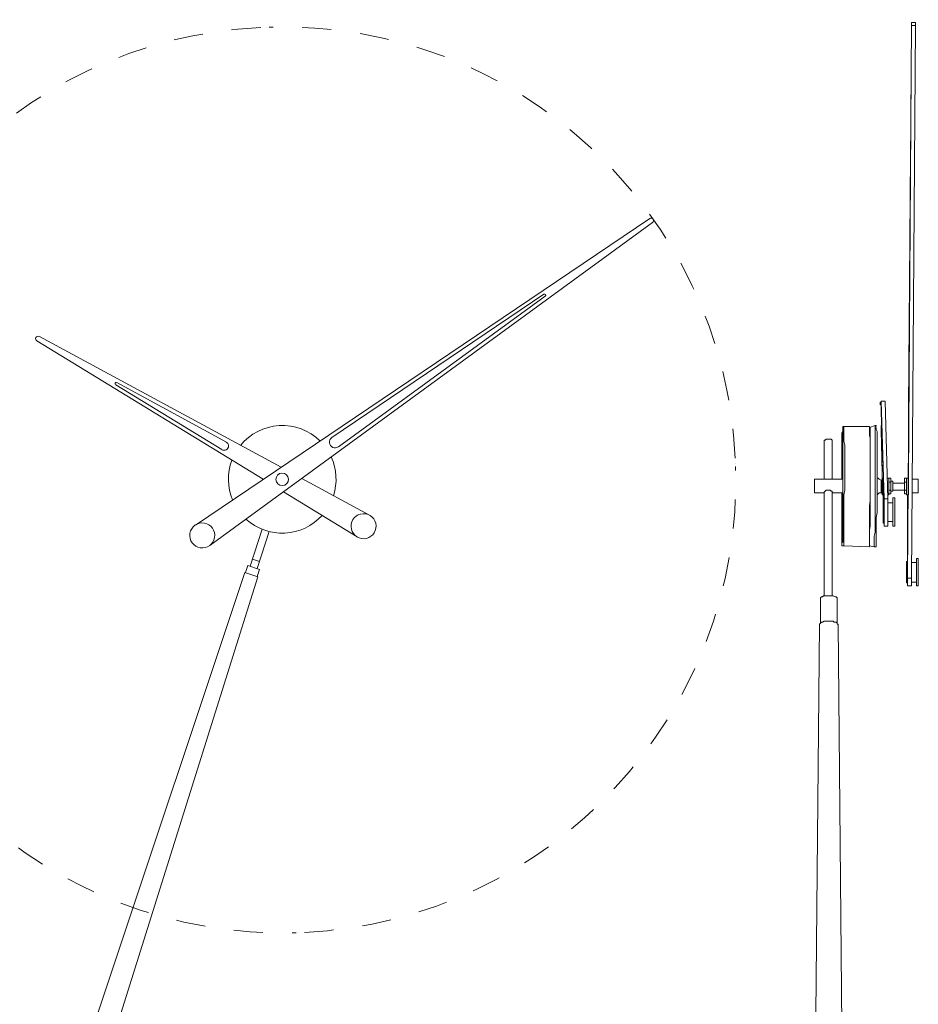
# Model space of a CAD drawing. Header units: inches. Extents: x 55 to 141, y -215 to -93.
# Tile 5 of 5: x 91 to 140, y -147 to -93. Entities that reach past the tile are written whole.
import ezdxf

# ---------------------------------------------------------------- set-up
doc = ezdxf.new("R2010")
doc.units = ezdxf.units.IN
doc.header["$MEASUREMENT"] = 0
for name, pattern in [('AI-Linetype-1', [3.173402, 1.586701, -1.586701]), ('AI-Linetype-10', [3.173402, 1.586701, -1.586701]), ('AI-Linetype-2', [3.173402, 1.586701, -1.586701]), ('AI-Linetype-3', [3.173402, 1.586701, -1.586701]), ('AI-Linetype-4', [3.173402, 1.586701, -1.586701]), ('AI-Linetype-5', [3.173402, 1.586701, -1.586701]), ('AI-Linetype-6', [3.173402, 1.586701, -1.586701]), ('AI-Linetype-8', [3.173402, 1.586701, -1.586701]), ('AI-Linetype-9', [3.173402, 1.586701, -1.586701])]:
    doc.linetypes.add(name, pattern=pattern)
doc.layers.add('Capa 1', color=7, linetype='Continuous')

msp = doc.modelspace()

# ---------------------------------------------------------------- linework, layer by layer
at = {"layer": 'Capa 1', "color": 250, "lineweight": 5}
for points in [[(139.387, -123.88), (139.6, -93.777)], [(139.6, -93.67), (139.44, -118.445)], [(139.813, -93.617), (139.6, -93.617)], [(139.6, -123.88), (139.813, -93.777)], [(139.6, -93.777), (139.813, -93.777)], [(139.813, -93.777), (139.813, -93.723), (139.813, -93.67), (139.813, -93.617)], [(139.546, -100.863), (139.44, -114.609)], [(139.44, -114.876), (139.546, -100.969)], [(139.546, -100.863), (139.546, -100.863)], [(125.356, -104.29), (100.624, -120.988)], [(101.409, -122.104), (125.513, -104.512)], [(119.595, -108.418), (108.056, -116.228)], [(108.409, -116.73), (119.671, -108.529)], [(104.313, -118.499), (92.003, -110.962)], [(92.139, -110.724), (105.286, -117.841)], [(102.073, -116.883), (96.288, -113.351)], [(96.356, -113.234), (102.312, -116.469)], [(137.949, -114.236), (137.949, -114.236), (137.949, -114.289), (137.896, -114.289), (137.896, -114.343), (137.896, -114.396), (137.896, -114.448), (137.949, -114.448)], [(137.949, -114.236), (138.161, -114.236)], [(137.949, -114.236), (138.109, -119.564)], [(138.161, -114.236), (137.949, -114.236)], [(138.002, -118.445), (137.949, -114.448)], [(138.161, -114.236), (138.161, -114.236)], [(138.161, -114.236), (138.321, -119.564)], [(139.44, -114.609), (139.44, -114.609)], [(135.871, -115.675), (135.871, -115.675), (135.871, -115.728), (135.871, -115.781), (135.871, -115.888), (135.816, -115.994), (135.816, -116.154), (135.816, -116.314), (135.816, -116.527), (135.816, -116.687), (135.816, -116.953), (135.816, -117.166), (135.816, -117.433), (135.816, -117.699), (135.816, -117.966), (135.816, -118.232), (135.816, -118.498)], [(135.816, -122.069), (135.816, -122.069), (135.816, -122.015), (135.816, -121.961), (135.871, -121.909), (135.871, -121.801), (135.871, -121.642), (135.871, -121.535), (135.871, -121.322), (135.871, -121.162), (135.871, -120.949), (135.871, -120.684), (135.871, -120.47), (135.871, -120.204), (135.871, -119.937), (135.871, -119.671), (135.871, -119.352), (135.871, -119.084), (135.871, -118.765), (135.871, -118.498), (135.871, -118.179), (135.871, -117.913), (135.871, -117.646), (135.871, -117.379), (135.871, -117.113), (135.871, -116.899), (135.871, -116.687), (135.871, -116.475), (135.871, -116.314), (135.871, -116.154), (135.871, -115.994), (135.871, -115.888), (135.871, -115.781)], [(135.923, -115.621), (135.923, -115.621), (135.871, -115.621), (135.871, -115.675)], [(135.871, -115.728), (135.871, -115.675)], [(135.871, -115.781), (135.871, -115.728)], [(135.923, -115.728), (135.923, -115.675), (135.923, -115.621)], [(137.309, -115.621), (135.923, -115.621)], [(135.923, -122.122), (135.923, -122.122), (135.923, -122.069), (135.923, -121.961), (135.923, -121.855), (135.923, -121.748), (135.923, -121.589), (135.923, -121.375), (135.923, -121.216), (135.923, -121.002), (135.923, -120.737), (135.923, -120.47), (135.923, -120.204), (135.923, -119.937), (135.923, -119.671), (135.923, -119.352), (135.976, -119.084), (135.976, -118.765), (135.976, -118.498), (135.976, -118.179), (135.976, -117.913), (135.976, -117.646), (135.976, -117.327), (135.976, -117.113), (135.976, -116.847), (135.976, -116.634), (135.923, -116.421), (135.923, -116.261), (135.923, -116.048), (135.923, -115.941), (135.923, -115.834), (135.923, -115.728)], [(137.629, -115.568), (137.309, -115.675)], [(137.309, -115.728), (137.309, -115.675), (137.309, -115.621)], [(137.309, -115.675), (137.309, -115.675), (137.361, -115.675), (137.361, -115.728), (137.361, -115.781), (137.361, -115.888), (137.361, -116.048), (137.361, -116.154), (137.361, -116.368), (137.361, -116.527), (137.361, -116.74), (137.361, -117.007), (137.361, -117.22), (137.361, -117.486), (137.361, -117.753), (137.361, -118.019), (137.361, -118.339), (137.361, -118.605), (137.361, -118.924), (137.361, -119.191), (137.361, -119.511), (137.361, -119.777), (137.361, -120.043), (137.361, -120.31), (137.361, -120.577), (137.361, -120.843), (137.361, -121.056), (137.309, -121.269), (137.309, -121.429), (137.309, -121.589), (137.309, -121.748), (137.309, -121.855), (137.309, -121.961), (137.309, -122.069), (137.309, -122.122)], [(137.309, -115.675), (137.309, -115.675), (137.361, -115.728)], [(137.309, -115.728), (137.309, -115.834), (137.309, -115.941), (137.309, -116.101), (137.361, -116.261), (137.361, -116.421), (137.361, -116.634), (137.361, -116.847), (137.361, -117.113), (137.361, -117.379), (137.361, -117.646), (137.361, -117.913), (137.361, -118.179), (137.361, -118.498), (137.361, -118.765), (137.361, -119.084), (137.361, -119.352), (137.361, -119.671), (137.309, -119.937), (137.309, -120.204), (137.309, -120.47), (137.309, -120.737), (137.309, -120.949), (137.309, -121.216), (137.309, -121.375), (137.309, -121.589), (137.309, -121.748), (137.309, -121.855), (137.309, -121.961), (137.309, -122.069), (137.309, -122.122)], [(137.361, -115.728), (137.361, -115.834), (137.361, -115.941), (137.361, -116.101), (137.361, -116.261), (137.361, -116.421), (137.361, -116.634), (137.361, -116.847), (137.361, -117.113), (137.361, -117.379), (137.361, -117.646), (137.361, -117.913), (137.361, -118.179), (137.361, -118.498), (137.361, -118.765), (137.361, -119.084), (137.361, -119.352), (137.361, -119.671), (137.361, -119.937), (137.361, -120.204), (137.361, -120.47), (137.361, -120.737), (137.309, -121.002), (137.309, -121.216), (137.309, -121.375), (137.309, -121.589), (137.309, -121.748), (137.309, -121.855), (137.309, -121.961), (137.309, -122.069), (137.309, -122.122)], [(137.309, -122.175), (137.309, -122.122), (137.309, -122.069), (137.309, -121.961), (137.309, -121.855), (137.309, -121.748), (137.309, -121.589), (137.309, -121.429), (137.309, -121.216), (137.309, -121.002), (137.309, -120.737), (137.309, -120.47), (137.309, -120.256), (137.309, -119.937), (137.361, -119.671), (137.361, -119.352), (137.361, -119.084), (137.361, -118.765), (137.361, -118.498), (137.361, -118.179), (137.361, -117.913), (137.361, -117.646), (137.361, -117.379), (137.361, -117.113), (137.361, -116.847), (137.361, -116.634), (137.361, -116.421), (137.361, -116.261), (137.309, -116.101), (137.309, -115.941), (137.309, -115.834), (137.309, -115.728)], [(137.629, -119.352), (137.629, -119.084), (137.629, -118.765), (137.629, -118.445), (137.629, -118.179), (137.629, -117.913), (137.629, -117.593), (137.629, -117.327), (137.629, -117.113), (137.629, -116.847), (137.629, -116.634), (137.629, -116.421), (137.629, -116.208), (137.629, -116.048), (137.629, -115.941), (137.629, -115.781), (137.629, -115.728), (137.629, -115.621), (137.629, -115.568)], [(137.682, -115.621), (137.682, -115.621), (137.682, -115.568), (137.629, -115.568)], [(137.682, -115.675), (137.682, -115.675), (137.682, -115.728), (137.682, -115.781), (137.735, -115.888), (137.735, -116.048), (137.735, -116.154), (137.735, -116.368), (137.735, -116.527), (137.735, -116.74), (137.735, -117.007), (137.735, -117.22), (137.735, -117.486), (137.735, -117.753), (137.735, -118.019), (137.735, -118.339), (137.735, -118.605), (137.735, -118.924), (137.735, -119.191), (137.735, -119.511), (137.735, -119.777), (137.735, -120.043), (137.735, -120.31), (137.682, -120.577), (137.682, -120.843), (137.682, -121.056), (137.682, -121.269), (137.682, -121.429), (137.682, -121.589), (137.682, -121.748), (137.682, -121.855), (137.682, -121.961), (137.682, -122.069), (137.682, -122.122)], [(137.949, -115.621), (138.002, -117.486)], [(134.857, -116.368), (134.857, -116.368), (134.912, -116.368), (134.964, -116.314), (135.018, -116.314), (135.071, -116.314)], [(135.284, -116.368), (135.231, -116.314), (135.178, -116.314), (135.124, -116.314), (135.071, -116.314), (135.018, -116.314), (134.964, -116.314), (134.912, -116.368)], [(135.071, -116.314), (135.178, -116.314), (135.231, -116.314), (135.284, -116.368)], [(137.949, -115.834), (137.949, -115.834)], [(138.002, -118.072), (137.949, -115.834)], [(134.857, -116.368), (134.857, -118.498)], [(135.284, -118.498), (135.284, -116.368)], [(106.413, -118.451), (110.108, -120.451)], [(134.912, -118.498), (134.325, -118.498)], [(134.912, -118.498), (134.964, -118.498), (135.018, -118.498), (135.071, -118.498), (135.124, -118.498), (135.178, -118.498), (135.231, -118.498), (135.284, -118.498)], [(135.871, -118.498), (135.284, -118.498)], [(135.871, -119.244), (135.871, -119.244), (135.871, -119.191), (135.871, -119.084), (135.871, -118.978), (135.871, -118.924), (135.871, -118.818), (135.871, -118.711), (135.871, -118.605), (135.871, -118.552), (135.871, -118.498)], [(137.949, -118.552), (137.949, -118.552), (137.842, -118.498), (137.788, -118.445), (137.735, -118.445), (137.735, -118.392), (137.735, -118.339)], [(138.002, -118.072), (138.002, -118.072)], [(138.056, -118.445), (138.002, -118.445)], [(138.056, -119.352), (138.056, -119.352), (138.056, -119.298), (138.056, -119.244), (138.056, -119.138), (138.056, -119.031), (138.056, -118.924), (138.056, -118.818), (138.056, -118.711), (138.056, -118.605), (138.056, -118.552), (138.056, -118.498), (138.056, -118.445)], [(138.376, -118.445), (138.268, -118.445)], [(138.376, -118.445), (138.48, -118.445)], [(138.376, -118.445), (138.376, -118.445), (138.376, -118.498), (138.376, -118.605), (138.376, -118.658), (138.376, -118.765), (138.376, -118.872), (138.376, -119.031), (138.376, -119.138), (138.376, -119.191), (138.376, -119.298)], [(138.48, -118.658), (138.48, -118.445)], [(139.226, -118.445), (139.333, -118.445)], [(139.226, -118.658), (139.226, -118.445)], [(139.226, -118.445), (139.226, -118.711)], [(139.333, -118.658), (139.333, -118.445)], [(139.44, -118.445), (139.333, -118.445)], [(139.44, -118.445), (139.44, -118.445), (139.44, -118.498), (139.44, -118.605), (139.44, -118.711), (139.44, -118.818), (139.44, -118.924), (139.44, -119.031), (139.44, -119.138), (139.44, -119.244), (139.44, -119.298), (139.44, -119.352)], [(139.973, -118.498), (139.653, -118.498)], [(139.973, -118.498), (139.973, -118.498), (139.973, -118.552), (139.973, -118.605), (139.973, -118.711), (139.973, -118.818), (139.973, -118.924), (139.973, -119.031), (139.973, -119.084), (139.973, -119.191), (139.973, -119.244), (139.92, -119.244)], [(137.949, -119.244), (137.949, -119.244), (137.949, -119.191), (137.949, -119.138), (137.949, -119.031), (137.949, -118.924), (137.949, -118.818), (137.949, -118.711), (137.949, -118.658), (137.949, -118.605), (137.949, -118.552)], [(138.002, -118.552), (138.002, -118.552), (137.949, -118.552)], [(138.002, -118.924), (138.002, -118.818), (138.002, -118.765), (138.002, -118.658), (138.002, -118.605), (138.002, -118.552)], [(138.002, -119.191), (138.002, -119.191), (138.002, -119.138), (138.002, -119.084), (138.002, -119.031), (138.002, -118.924)], [(138.376, -118.658), (138.48, -118.658)], [(138.588, -118.605), (138.48, -118.605)], [(138.48, -119.084), (138.48, -118.658)], [(138.588, -118.605), (138.588, -118.605), (138.588, -118.658), (138.588, -118.711), (138.588, -118.765), (138.588, -118.872), (138.588, -118.924), (138.588, -119.031), (138.588, -119.084), (138.588, -119.138)], [(138.588, -118.711), (138.588, -118.711), (138.588, -118.765), (138.588, -118.818), (138.588, -118.872), (138.588, -118.978), (138.588, -119.031), (138.588, -119.084)], [(139.226, -118.711), (138.588, -118.711)], [(138.588, -118.711), (138.588, -118.711)], [(138.588, -119.031), (138.588, -119.084)], [(139.226, -118.658), (139.333, -118.658)], [(139.226, -119.084), (139.226, -118.658)], [(139.226, -118.711), (139.226, -118.711)], [(139.226, -118.765), (139.226, -118.711)], [(139.226, -119.084), (139.226, -119.084), (139.226, -119.031), (139.226, -118.978), (139.226, -118.924), (139.226, -118.818), (139.226, -118.765)], [(139.333, -119.084), (139.333, -118.658)], [(109.429, -121.632), (105.418, -119.177)], [(134.325, -119.244), (134.857, -119.244)], [(135.337, -119.244), (135.284, -119.191), (135.284, -119.138), (135.231, -119.138), (135.178, -119.084), (135.071, -119.084), (135.018, -119.084), (134.964, -119.084), (134.912, -119.138), (134.857, -119.191), (134.857, -119.244)], [(134.857, -119.191), (134.857, -124.838)], [(135.284, -124.838), (135.284, -119.191)], [(135.284, -119.244), (135.337, -119.244)], [(135.284, -119.244), (135.871, -119.244)], [(135.816, -119.244), (135.816, -119.404), (135.816, -119.671), (135.816, -119.991), (135.816, -120.256), (135.816, -120.47), (135.816, -120.737), (135.816, -120.949), (135.816, -121.162), (135.816, -121.375), (135.816, -121.535), (135.816, -121.695), (135.816, -121.801), (135.816, -121.909), (135.816, -122.015), (135.816, -122.069)], [(137.575, -122.175), (137.575, -122.175), (137.575, -122.122), (137.575, -122.069), (137.575, -121.961), (137.575, -121.855), (137.575, -121.748), (137.575, -121.589), (137.629, -121.375), (137.629, -121.162), (137.629, -120.949), (137.629, -120.737), (137.629, -120.47), (137.629, -120.204), (137.629, -119.937), (137.629, -119.671), (137.629, -119.352)], [(137.735, -119.404), (137.735, -119.352), (137.788, -119.298), (137.842, -119.244), (137.949, -119.244)], [(137.949, -119.244), (137.949, -119.244), (138.002, -119.244), (138.002, -119.191)], [(138.002, -119.352), (138.056, -119.352)], [(138.056, -119.671), (138.056, -119.352)], [(138.109, -119.564), (138.321, -119.564)], [(138.321, -119.352), (138.376, -119.352)], [(138.321, -121.056), (138.321, -121.056), (138.321, -121.002), (138.321, -120.949), (138.321, -120.896), (138.321, -120.789), (138.321, -120.684), (138.321, -120.577), (138.321, -120.416), (138.321, -120.256), (138.321, -120.15), (138.321, -119.991), (138.321, -119.884), (138.321, -119.777), (138.321, -119.671), (138.321, -119.617), (138.321, -119.564)], [(138.376, -119.084), (138.48, -119.084)], [(138.376, -119.298), (138.48, -119.298)], [(138.376, -119.298), (138.376, -119.352)], [(138.48, -119.298), (138.48, -119.084)], [(138.48, -119.138), (138.588, -119.138)], [(138.588, -119.084), (139.226, -119.084)], [(138.694, -119.511), (138.588, -119.511)], [(138.694, -119.511), (138.694, -119.511), (138.694, -119.564), (138.694, -119.617), (138.694, -119.724), (138.694, -119.777), (138.694, -119.937), (138.694, -120.043), (138.694, -120.204)], [(139.226, -119.084), (139.333, -119.084)], [(139.226, -119.084), (139.226, -119.138)], [(139.226, -119.298), (139.226, -119.084)], [(139.226, -119.138), (139.226, -119.298)], [(139.226, -119.298), (139.333, -119.298)], [(139.333, -119.298), (139.333, -119.084)], [(139.333, -119.352), (139.44, -119.352)], [(139.387, -119.352), (139.387, -122.974)], [(139.653, -119.244), (139.92, -119.244)], [(138.109, -119.671), (138.056, -119.671)], [(138.109, -120.896), (138.109, -120.843), (138.109, -120.737), (138.109, -120.684), (138.109, -120.577), (138.109, -120.416), (138.109, -120.31), (138.109, -120.204), (138.109, -120.043), (138.109, -119.937), (138.109, -119.83), (138.109, -119.777), (138.109, -119.724), (138.109, -119.671)], [(138.588, -119.777), (138.321, -119.777)], [(138.588, -119.777), (138.588, -119.777), (138.588, -119.83), (138.588, -119.884), (138.588, -119.991), (138.588, -120.097), (138.588, -120.204)], [(138.588, -120.204), (138.588, -120.31), (138.588, -120.47), (138.588, -120.577), (138.588, -120.629), (138.588, -120.737), (138.588, -120.789)], [(138.694, -120.204), (138.694, -120.31), (138.694, -120.47), (138.694, -120.629), (138.694, -120.737), (138.694, -120.843), (138.694, -120.949), (138.694, -121.002), (138.694, -121.056)], [(138.056, -120.896), (138.109, -120.896)], [(138.109, -121.002), (138.109, -120.896)], [(138.109, -121.056), (138.321, -121.056)], [(138.321, -120.789), (138.588, -120.789)], [(138.588, -121.056), (138.694, -121.056)], [(103.603, -123.237), (104.258, -121.218)], [(103.993, -123.362), (104.646, -121.344)], [(135.816, -122.069), (135.816, -122.069)], [(135.816, -122.069), (135.816, -122.069), (135.816, -122.122), (135.871, -122.122), (135.923, -122.122)], [(135.923, -122.122), (137.309, -122.175)], [(137.309, -122.122), (137.575, -122.175)], [(137.575, -122.175), (137.575, -122.175), (137.629, -122.175), (137.682, -122.175), (137.682, -122.122)], [(103.348, -123.583), (103.473, -123.194)], [(103.473, -123.194), (104.122, -123.405)], [(103.73, -122.847), (104.119, -122.974)], [(139.387, -122.974), (139.333, -122.974)], [(139.387, -123.028), (139.387, -123.028), (139.387, -122.974)], [(139.387, -124.146), (139.387, -124.146), (139.387, -124.093), (139.387, -123.987), (139.387, -123.933), (139.387, -123.826), (139.387, -123.667), (139.387, -123.561), (139.387, -123.454), (139.387, -123.294), (139.387, -123.188), (139.387, -123.134), (139.387, -123.028)], [(139.867, -123.028), (139.6, -123.028)], [(139.973, -122.814), (139.867, -122.814)], [(139.867, -123.028), (139.867, -123.028), (139.867, -123.08), (139.867, -123.134), (139.867, -123.188), (139.867, -123.294), (139.867, -123.401), (139.867, -123.506), (139.867, -123.614), (139.867, -123.72), (139.867, -123.826), (139.867, -123.933), (139.867, -123.987), (139.867, -124.04), (139.867, -124.093)], [(139.973, -122.814), (139.973, -122.814), (139.973, -122.868), (139.973, -122.921), (139.973, -123.028), (139.973, -123.134), (139.973, -123.241), (139.973, -123.347), (139.973, -123.506), (139.973, -123.667), (139.973, -123.773), (139.973, -123.933), (139.973, -124.04), (139.973, -124.146), (139.973, -124.253), (139.973, -124.306)], [(80.478, -192.039), (103.317, -123.574)], [(82.423, -192.668), (104.029, -123.804)], [(103.317, -123.574), (104.029, -123.804)], [(103.996, -123.793), (104.122, -123.405)], [(139.333, -124.146), (139.387, -124.146)], [(139.387, -123.88), (139.6, -123.88)], [(139.387, -124.146), (139.387, -124.199), (139.387, -124.306), (139.387, -124.253), (139.387, -124.199), (139.387, -124.093), (139.387, -123.987), (139.387, -123.88)], [(139.387, -124.306), (139.6, -124.306)], [(139.6, -124.306), (139.6, -124.306), (139.6, -124.253), (139.6, -124.199), (139.6, -124.093), (139.6, -123.987), (139.6, -123.88)], [(139.6, -124.093), (139.867, -124.093)], [(139.867, -124.306), (139.867, -124.306), (139.867, -124.253), (139.867, -124.199), (139.867, -124.093)], [(139.867, -124.306), (139.973, -124.306)], [(135.55, -124.999), (135.55, -124.946), (135.497, -124.892), (135.444, -124.892), (135.337, -124.838), (135.231, -124.838), (135.124, -124.838), (135.018, -124.838), (134.912, -124.838), (134.806, -124.838), (134.751, -124.892), (134.699, -124.892), (134.645, -124.946), (134.645, -124.999)], [(134.645, -124.999), (134.645, -126.331)], [(135.55, -126.331), (135.55, -124.999)], [(134.591, -126.384), (134.005, -190.16)], [(134.591, -126.384), (134.591, -126.384), (134.645, -126.331), (134.699, -126.277), (134.751, -126.277), (134.857, -126.224), (134.964, -126.224), (135.071, -126.224)], [(135.071, -126.224), (135.178, -126.224), (135.337, -126.224), (135.39, -126.277), (135.497, -126.277), (135.55, -126.331), (135.55, -126.384), (135.604, -126.384)], [(136.19, -190.16), (135.604, -126.384)]]:
    msp.add_lwpolyline(points, dxfattribs=at)
at = {"layer": 'Capa 1', "color": 251, "linetype": 'AI-Linetype-8', "lineweight": 5}
msp.add_lwpolyline([(104.483, -93.875), (104.483, -93.875)], dxfattribs=at)
at = {"layer": 'Capa 1', "color": 251, "linetype": 'AI-Linetype-5', "lineweight": 5}
msp.add_lwpolyline([(130.025, -117.644), (130.025, -117.644)], dxfattribs=at)
at = {"layer": 'Capa 1', "color": 251, "linetype": 'AI-Linetype-9', "lineweight": 5}
msp.add_lwpolyline([(130.025, -117.644), (130.025, -117.644)], dxfattribs=at)
at = {"layer": 'Capa 1', "color": 251, "linetype": 'AI-Linetype-10', "lineweight": 5}
msp.add_lwpolyline([(105.951, -143.201), (105.951, -143.201)], dxfattribs=at)
at = {"layer": 'Capa 1', "color": 251, "linetype": 'AI-Linetype-6', "lineweight": 5}
msp.add_lwpolyline([(106.257, -143.186), (106.257, -143.186)], dxfattribs=at)
at = {"layer": 'Capa 1', "color": 251, "linetype": 'AI-Linetype-1', "lineweight": 5}
msp.add_open_spline([(130.012, -117.339), (129.366, -103.919), (118.083, -93.468), (104.635, -93.871)], degree=3, dxfattribs=at)
at = {"layer": 'Capa 1', "color": 250, "lineweight": 5}
for points, knots in [([(139.6, -93.777), (139.6, -93.777), (139.6, -93.723), (139.6, -93.723), (139.6, -93.723), (139.6, -93.67), (139.6, -93.67), (139.6, -93.67), (139.6, -93.617), (139.6, -93.617), (139.6, -93.617), (139.6, -93.67), (139.6, -93.67)], [0, 0, 0, 0, 1, 1, 1, 2, 2, 2, 3, 3, 3, 4, 4, 4, 4]), ([(139.546, -100.969), (139.546, -100.969), (139.546, -100.916), (139.546, -100.916), (139.546, -100.916), (139.546, -100.863), (139.546, -100.863), (139.546, -100.863), (139.546, -100.809), (139.546, -100.809), (139.546, -100.809), (139.546, -100.863), (139.546, -100.863)], [0, 0, 0, 0, 1, 1, 1, 2, 2, 2, 3, 3, 3, 4, 4, 4, 4]), ([(139.44, -114.609), (139.44, -114.609), (139.44, -114.663), (139.44, -114.663), (139.44, -114.663), (139.44, -114.77), (139.44, -114.77), (139.44, -114.77), (139.44, -114.876), (139.44, -114.876), (139.44, -114.876), (139.44, -114.981), (139.44, -114.981), (139.44, -114.981), (139.44, -115.036), (139.44, -115.036), (139.44, -115.036), (139.44, -115.089), (139.44, -115.089), (139.44, -115.089), (139.44, -115.036), (139.44, -115.036), (139.44, -115.036), (139.44, -114.981), (139.44, -114.981), (139.44, -114.981), (139.44, -114.876), (139.44, -114.876)], [0, 0, 0, 0, 1, 1, 1, 2, 2, 2, 3, 3, 3, 4, 4, 4, 5, 5, 5, 6, 6, 6, 7, 7, 7, 8, 8, 8, 9, 9, 9, 9]), ([(137.949, -115.621), (137.949, -115.621), (137.949, -115.568), (137.949, -115.568), (137.949, -115.568), (137.949, -115.621), (137.949, -115.621), (137.949, -115.621), (137.949, -115.675), (137.949, -115.675), (137.949, -115.675), (137.949, -115.728), (137.949, -115.728), (137.949, -115.728), (137.949, -115.781), (137.949, -115.781), (137.949, -115.781), (137.949, -115.834), (137.949, -115.834)], [0, 0, 0, 0, 1, 1, 1, 2, 2, 2, 3, 3, 3, 4, 4, 4, 5, 5, 5, 6, 6, 6, 6]), ([(138.002, -118.072), (138.002, -118.072), (138.002, -118.126), (138.002, -118.126), (138.002, -118.126), (138.002, -118.072), (138.002, -118.072), (138.002, -118.072), (138.002, -118.019), (138.002, -118.019), (138.002, -118.019), (138.002, -117.913), (138.002, -117.913), (138.002, -117.913), (138.056, -117.807), (138.056, -117.807), (138.056, -117.807), (138.056, -117.753), (138.056, -117.753), (138.056, -117.753), (138.056, -117.646), (138.056, -117.646), (138.056, -117.646), (138.056, -117.593), (138.056, -117.593), (138.056, -117.593), (138.002, -117.486), (138.002, -117.486)], [0, 0, 0, 0, 1, 1, 1, 2, 2, 2, 3, 3, 3, 4, 4, 4, 5, 5, 5, 6, 6, 6, 7, 7, 7, 8, 8, 8, 9, 9, 9, 9]), ([(105.69, -118.488), (105.686, -118.301), (105.527, -118.153), (105.339, -118.159), (105.151, -118.167), (105.003, -118.325), (105.01, -118.512), (105.016, -118.702), (105.175, -118.848), (105.363, -118.842), (105.552, -118.835), (105.699, -118.676), (105.69, -118.488)], [0, 0, 0, 0, 1, 1, 1, 2, 2, 2, 3, 3, 3, 4, 4, 4, 4]), ([(134.325, -118.978), (134.325, -118.978), (134.325, -119.084), (134.325, -119.084), (134.325, -119.084), (134.325, -119.191), (134.325, -119.191), (134.325, -119.191), (134.325, -119.244), (134.325, -119.244), (134.325, -119.244), (134.325, -119.191), (134.325, -119.191), (134.325, -119.191), (134.325, -119.138), (134.325, -119.138), (134.325, -119.138), (134.325, -119.084), (134.325, -119.084), (134.325, -119.084), (134.325, -118.978), (134.325, -118.978), (134.325, -118.978), (134.325, -118.872), (134.325, -118.872), (134.325, -118.872), (134.325, -118.765), (134.325, -118.765), (134.325, -118.765), (134.325, -118.711), (134.325, -118.711), (134.325, -118.711), (134.325, -118.605), (134.325, -118.605), (134.325, -118.605), (134.325, -118.552), (134.325, -118.552), (134.325, -118.552), (134.325, -118.498), (134.325, -118.498), (134.325, -118.498), (134.325, -118.552), (134.325, -118.552), (134.325, -118.552), (134.325, -118.605), (134.325, -118.605), (134.325, -118.605), (134.325, -118.711), (134.325, -118.711), (134.325, -118.711), (134.325, -118.818), (134.325, -118.818), (134.325, -118.818), (134.325, -118.924), (134.325, -118.924), (134.325, -118.924), (134.325, -118.978), (134.325, -118.978)], [0, 0, 0, 0, 1, 1, 1, 2, 2, 2, 3, 3, 3, 4, 4, 4, 5, 5, 5, 6, 6, 6, 7, 7, 7, 8, 8, 8, 9, 9, 9, 10, 10, 10, 11, 11, 11, 12, 12, 12, 13, 13, 13, 14, 14, 14, 15, 15, 15, 16, 16, 16, 17, 17, 17, 18, 18, 18, 19, 19, 19, 19]), ([(138.002, -119.191), (138.002, -119.191), (138.002, -119.244), (138.002, -119.244), (138.002, -119.244), (138.002, -119.298), (138.002, -119.298), (138.002, -119.298), (138.002, -119.352), (138.002, -119.352), (138.002, -119.352), (138.002, -119.298), (138.002, -119.298), (138.002, -119.298), (138.002, -119.244), (138.002, -119.244), (138.002, -119.244), (138.002, -119.138), (138.002, -119.138), (138.002, -119.138), (138.002, -119.031), (138.002, -119.031), (138.002, -119.031), (138.002, -118.924), (138.002, -118.924), (138.002, -118.924), (138.002, -118.818), (138.002, -118.818), (138.002, -118.818), (138.002, -118.711), (138.002, -118.711), (138.002, -118.711), (138.002, -118.605), (138.002, -118.605), (138.002, -118.605), (138.002, -118.552), (138.002, -118.552), (138.002, -118.552), (138.002, -118.498), (138.002, -118.498), (138.002, -118.498), (138.002, -118.445), (138.002, -118.445), (138.002, -118.445), (138.002, -118.498), (138.002, -118.498), (138.002, -118.498), (138.002, -118.552), (138.002, -118.552)], [0, 0, 0, 0, 1, 1, 1, 2, 2, 2, 3, 3, 3, 4, 4, 4, 5, 5, 5, 6, 6, 6, 7, 7, 7, 8, 8, 8, 9, 9, 9, 10, 10, 10, 11, 11, 11, 12, 12, 12, 13, 13, 13, 14, 14, 14, 15, 15, 15, 16, 16, 16, 16]), ([(139.333, -118.445), (139.333, -118.445), (139.333, -118.445), (139.333, -118.445), (139.333, -118.445), (139.333, -118.498), (139.333, -118.498), (139.333, -118.498), (139.333, -118.605), (139.333, -118.605), (139.333, -118.605), (139.333, -118.711), (139.333, -118.711), (139.333, -118.711), (139.333, -118.818), (139.333, -118.818), (139.333, -118.818), (139.333, -118.924), (139.333, -118.924), (139.333, -118.924), (139.333, -119.031), (139.333, -119.031), (139.333, -119.031), (139.333, -119.138), (139.333, -119.138), (139.333, -119.138), (139.333, -119.244), (139.333, -119.244), (139.333, -119.244), (139.333, -119.298), (139.333, -119.298), (139.333, -119.298), (139.333, -119.352), (139.333, -119.352), (139.333, -119.352), (139.333, -119.298), (139.333, -119.298)], [0, 0, 0, 0, 1, 1, 1, 2, 2, 2, 3, 3, 3, 4, 4, 4, 5, 5, 5, 6, 6, 6, 7, 7, 7, 8, 8, 8, 9, 9, 9, 10, 10, 10, 11, 11, 11, 12, 12, 12, 12]), ([(134.325, -118.924), (134.325, -118.924), (134.325, -118.872), (134.325, -118.872), (134.325, -118.872), (134.325, -118.818), (134.325, -118.818), (134.325, -118.818), (134.325, -118.765), (134.325, -118.765), (134.325, -118.765), (134.325, -118.711), (134.325, -118.711), (134.325, -118.711), (134.325, -118.765), (134.325, -118.765), (134.325, -118.765), (134.325, -118.818), (134.325, -118.818), (134.325, -118.818), (134.325, -118.872), (134.325, -118.872), (134.325, -118.872), (134.325, -118.924), (134.325, -118.924), (134.325, -118.924), (134.325, -118.978), (134.325, -118.978), (134.325, -118.978), (134.325, -119.031), (134.325, -119.031), (134.325, -119.031), (134.325, -118.978), (134.325, -118.978), (134.325, -118.978), (134.325, -118.924), (134.325, -118.924)], [0, 0, 0, 0, 1, 1, 1, 2, 2, 2, 3, 3, 3, 4, 4, 4, 5, 5, 5, 6, 6, 6, 7, 7, 7, 8, 8, 8, 9, 9, 9, 10, 10, 10, 11, 11, 11, 12, 12, 12, 12]), ([(138.109, -121.002), (138.109, -121.002), (138.109, -121.056), (138.109, -121.056), (138.109, -121.056), (138.109, -121.002), (138.109, -121.002), (138.109, -121.002), (138.109, -120.949), (138.109, -120.949), (138.109, -120.949), (138.109, -120.896), (138.109, -120.896), (138.109, -120.896), (138.109, -120.789), (138.109, -120.789), (138.109, -120.789), (138.109, -120.684), (138.109, -120.684), (138.109, -120.684), (138.109, -120.577), (138.109, -120.577), (138.109, -120.577), (138.109, -120.416), (138.109, -120.416), (138.109, -120.416), (138.109, -120.256), (138.109, -120.256), (138.109, -120.256), (138.109, -120.15), (138.109, -120.15), (138.109, -120.15), (138.109, -119.991), (138.109, -119.991), (138.109, -119.991), (138.109, -119.884), (138.109, -119.884), (138.109, -119.884), (138.109, -119.777), (138.109, -119.777), (138.109, -119.777), (138.109, -119.671), (138.109, -119.671), (138.109, -119.671), (138.109, -119.617), (138.109, -119.617), (138.109, -119.617), (138.109, -119.564), (138.109, -119.564)], [0, 0, 0, 0, 1, 1, 1, 2, 2, 2, 3, 3, 3, 4, 4, 4, 5, 5, 5, 6, 6, 6, 7, 7, 7, 8, 8, 8, 9, 9, 9, 10, 10, 10, 11, 11, 11, 12, 12, 12, 13, 13, 13, 14, 14, 14, 15, 15, 15, 16, 16, 16, 16]), ([(138.588, -119.777), (138.588, -119.777), (138.588, -119.671), (138.588, -119.671), (138.588, -119.671), (138.588, -119.617), (138.588, -119.617), (138.588, -119.617), (138.588, -119.564), (138.588, -119.564), (138.588, -119.564), (138.588, -119.511), (138.588, -119.511), (138.588, -119.511), (138.588, -119.564), (138.588, -119.564), (138.588, -119.564), (138.588, -119.617), (138.588, -119.617), (138.588, -119.617), (138.588, -119.724), (138.588, -119.724), (138.588, -119.724), (138.588, -119.777), (138.588, -119.777), (138.588, -119.777), (138.588, -119.937), (138.588, -119.937), (138.588, -119.937), (138.588, -120.043), (138.588, -120.043), (138.588, -120.043), (138.588, -120.204), (138.588, -120.204)], [0, 0, 0, 0, 1, 1, 1, 2, 2, 2, 3, 3, 3, 4, 4, 4, 5, 5, 5, 6, 6, 6, 7, 7, 7, 8, 8, 8, 9, 9, 9, 10, 10, 10, 11, 11, 11, 11]), ([(138.056, -120.043), (138.056, -120.043), (138.056, -120.204), (138.056, -120.204), (138.056, -120.204), (138.056, -120.31), (138.056, -120.31), (138.056, -120.31), (138.056, -120.416), (138.056, -120.416), (138.056, -120.416), (138.056, -120.577), (138.056, -120.577), (138.056, -120.577), (138.056, -120.684), (138.056, -120.684), (138.056, -120.684), (138.056, -120.737), (138.056, -120.737), (138.056, -120.737), (138.056, -120.843), (138.056, -120.843), (138.056, -120.843), (138.056, -120.896), (138.056, -120.896), (138.056, -120.896), (138.056, -120.843), (138.056, -120.843), (138.056, -120.843), (138.056, -120.737), (138.056, -120.737), (138.056, -120.737), (138.056, -120.684), (138.056, -120.684), (138.056, -120.684), (138.056, -120.577), (138.056, -120.577), (138.056, -120.577), (138.056, -120.416), (138.056, -120.416), (138.056, -120.416), (138.056, -120.31), (138.056, -120.31), (138.056, -120.31), (138.056, -120.204), (138.056, -120.204), (138.056, -120.204), (138.056, -120.043), (138.056, -120.043), (138.056, -120.043), (138.056, -119.937), (138.056, -119.937), (138.056, -119.937), (138.056, -119.83), (138.056, -119.83), (138.056, -119.83), (138.056, -119.777), (138.056, -119.777), (138.056, -119.777), (138.056, -119.724), (138.056, -119.724), (138.056, -119.724), (138.056, -119.671), (138.056, -119.671), (138.056, -119.671), (138.056, -119.724), (138.056, -119.724), (138.056, -119.724), (138.056, -119.777), (138.056, -119.777), (138.056, -119.777), (138.056, -119.83), (138.056, -119.83), (138.056, -119.83), (138.056, -119.937), (138.056, -119.937), (138.056, -119.937), (138.056, -120.043), (138.056, -120.043)], [0, 0, 0, 0, 1, 1, 1, 2, 2, 2, 3, 3, 3, 4, 4, 4, 5, 5, 5, 6, 6, 6, 7, 7, 7, 8, 8, 8, 9, 9, 9, 10, 10, 10, 11, 11, 11, 12, 12, 12, 13, 13, 13, 14, 14, 14, 15, 15, 15, 16, 16, 16, 17, 17, 17, 18, 18, 18, 19, 19, 19, 20, 20, 20, 21, 21, 21, 22, 22, 22, 23, 23, 23, 24, 24, 24, 25, 25, 25, 26, 26, 26, 26]), ([(110.461, -121.027), (110.448, -120.651), (110.13, -120.358), (109.756, -120.371), (109.379, -120.385), (109.085, -120.7), (109.099, -121.077), (109.112, -121.453), (109.428, -121.747), (109.804, -121.733), (110.18, -121.72), (110.475, -121.404), (110.461, -121.027)], [0, 0, 0, 0, 1, 1, 1, 2, 2, 2, 3, 3, 3, 4, 4, 4, 4]), ([(138.588, -120.204), (138.588, -120.204), (138.588, -120.31), (138.588, -120.31), (138.588, -120.31), (138.588, -120.47), (138.588, -120.47), (138.588, -120.47), (138.588, -120.629), (138.588, -120.629), (138.588, -120.629), (138.588, -120.737), (138.588, -120.737), (138.588, -120.737), (138.588, -120.843), (138.588, -120.843), (138.588, -120.843), (138.588, -120.949), (138.588, -120.949), (138.588, -120.949), (138.588, -121.002), (138.588, -121.002), (138.588, -121.002), (138.588, -121.056), (138.588, -121.056), (138.588, -121.056), (138.588, -121.002), (138.588, -121.002), (138.588, -121.002), (138.588, -120.896), (138.588, -120.896), (138.588, -120.896), (138.588, -120.843), (138.588, -120.843), (138.588, -120.843), (138.588, -120.789), (138.588, -120.789)], [0, 0, 0, 0, 1, 1, 1, 2, 2, 2, 3, 3, 3, 4, 4, 4, 5, 5, 5, 6, 6, 6, 7, 7, 7, 8, 8, 8, 9, 9, 9, 10, 10, 10, 11, 11, 11, 12, 12, 12, 12]), ([(101.681, -121.53), (101.668, -121.154), (101.352, -120.86), (100.977, -120.874), (100.601, -120.887), (100.306, -121.203), (100.32, -121.579), (100.334, -121.956), (100.65, -122.249), (101.026, -122.235), (101.402, -122.223), (101.695, -121.907), (101.681, -121.53)], [0, 0, 0, 0, 1, 1, 1, 2, 2, 2, 3, 3, 3, 4, 4, 4, 4]), ([(139.333, -123.028), (139.333, -123.028), (139.333, -123.028), (139.333, -123.028), (139.333, -123.028), (139.333, -122.974), (139.333, -122.974), (139.333, -122.974), (139.333, -123.028), (139.333, -123.028), (139.333, -123.028), (139.333, -123.08), (139.333, -123.08), (139.333, -123.08), (139.333, -123.188), (139.333, -123.188), (139.333, -123.188), (139.333, -123.294), (139.333, -123.294), (139.333, -123.294), (139.333, -123.401), (139.333, -123.401), (139.333, -123.401), (139.333, -123.506), (139.333, -123.506), (139.333, -123.506), (139.333, -123.667), (139.333, -123.667), (139.333, -123.667), (139.333, -123.773), (139.333, -123.773), (139.333, -123.773), (139.333, -123.88), (139.333, -123.88), (139.333, -123.88), (139.333, -123.987), (139.333, -123.987), (139.333, -123.987), (139.333, -124.093), (139.333, -124.093), (139.333, -124.093), (139.333, -124.146), (139.333, -124.146), (139.333, -124.146), (139.333, -124.093), (139.333, -124.093), (139.333, -124.093), (139.333, -123.987), (139.333, -123.987), (139.333, -123.987), (139.333, -123.933), (139.333, -123.933), (139.333, -123.933), (139.333, -123.826), (139.333, -123.826), (139.333, -123.826), (139.333, -123.667), (139.333, -123.667), (139.333, -123.667), (139.333, -123.561), (139.333, -123.561), (139.333, -123.561), (139.333, -123.454), (139.333, -123.454), (139.333, -123.454), (139.333, -123.294), (139.333, -123.294), (139.333, -123.294), (139.333, -123.188), (139.333, -123.188), (139.333, -123.188), (139.333, -123.134), (139.333, -123.134), (139.333, -123.134), (139.333, -123.028), (139.333, -123.028)], [0, 0, 0, 0, 1, 1, 1, 2, 2, 2, 3, 3, 3, 4, 4, 4, 5, 5, 5, 6, 6, 6, 7, 7, 7, 8, 8, 8, 9, 9, 9, 10, 10, 10, 11, 11, 11, 12, 12, 12, 13, 13, 13, 14, 14, 14, 15, 15, 15, 16, 16, 16, 17, 17, 17, 18, 18, 18, 19, 19, 19, 20, 20, 20, 21, 21, 21, 22, 22, 22, 23, 23, 23, 24, 24, 24, 25, 25, 25, 25]), ([(139.867, -123.028), (139.867, -123.028), (139.867, -122.974), (139.867, -122.974), (139.867, -122.974), (139.867, -122.868), (139.867, -122.868), (139.867, -122.868), (139.867, -122.814), (139.867, -122.814), (139.867, -122.814), (139.867, -122.868), (139.867, -122.868), (139.867, -122.868), (139.867, -122.921), (139.867, -122.921), (139.867, -122.921), (139.867, -123.028), (139.867, -123.028), (139.867, -123.028), (139.867, -123.134), (139.867, -123.134), (139.867, -123.134), (139.867, -123.241), (139.867, -123.241), (139.867, -123.241), (139.867, -123.347), (139.867, -123.347), (139.867, -123.347), (139.867, -123.506), (139.867, -123.506), (139.867, -123.506), (139.867, -123.667), (139.867, -123.667), (139.867, -123.667), (139.867, -123.773), (139.867, -123.773), (139.867, -123.773), (139.867, -123.933), (139.867, -123.933), (139.867, -123.933), (139.867, -124.04), (139.867, -124.04), (139.867, -124.04), (139.867, -124.146), (139.867, -124.146), (139.867, -124.146), (139.867, -124.253), (139.867, -124.253), (139.867, -124.253), (139.867, -124.306), (139.867, -124.306)], [0, 0, 0, 0, 1, 1, 1, 2, 2, 2, 3, 3, 3, 4, 4, 4, 5, 5, 5, 6, 6, 6, 7, 7, 7, 8, 8, 8, 9, 9, 9, 10, 10, 10, 11, 11, 11, 12, 12, 12, 13, 13, 13, 14, 14, 14, 15, 15, 15, 16, 16, 16, 17, 17, 17, 17])]:
    msp.add_open_spline(points, degree=3, knots=knots, dxfattribs=at)
at = {"layer": 'Capa 1', "color": 251, "linetype": 'AI-Linetype-2', "lineweight": 5}
msp.add_open_spline([(104.178, -93.889), (90.758, -94.533), (80.307, -105.817), (80.709, -119.265)], degree=3, dxfattribs=at)
at = {"layer": 'Capa 1', "color": 250, "lineweight": 5}
for points in [[(125.353, -104.292), (125.414, -104.25), (125.498, -104.266), (125.542, -104.326)], [(125.542, -104.326), (125.584, -104.388), (125.571, -104.471), (125.509, -104.515)], [(119.59, -108.421), (119.622, -108.4), (119.664, -108.408), (119.685, -108.439)], [(119.685, -108.439), (119.705, -108.468), (119.699, -108.509), (119.669, -108.532)], [(91.948, -110.778), (91.911, -110.842), (91.932, -110.924), (91.996, -110.963)], [(92.131, -110.727), (92.066, -110.692), (91.985, -110.714), (91.948, -110.778)], [(96.257, -113.262), (96.241, -113.293), (96.25, -113.335), (96.281, -113.354)], [(96.351, -113.236), (96.318, -113.219), (96.277, -113.23), (96.257, -113.262)], [(105.189, -115.574), (104.365, -115.62), (103.598, -116.01), (103.078, -116.65)], [(107.404, -116.41), (106.815, -115.832), (106.011, -115.528), (105.189, -115.574)], [(108.051, -116.231), (107.96, -116.292), (107.909, -116.4), (107.918, -116.509)], [(102.309, -116.888), (102.233, -116.931), (102.142, -116.93), (102.069, -116.886)], [(102.306, -116.471), (102.382, -116.512), (102.429, -116.592), (102.431, -116.678)], [(102.431, -116.678), (102.431, -116.765), (102.385, -116.845), (102.309, -116.888)], [(107.918, -116.509), (107.927, -116.62), (107.994, -116.717), (108.097, -116.763)], [(108.097, -116.763), (108.195, -116.81), (108.313, -116.797), (108.404, -116.732)], [(108.016, -117.281), (108.319, -117.945), (108.364, -118.697), (108.144, -119.391)], [(102.611, -117.464), (102.347, -118.161), (102.359, -118.933), (102.645, -119.622)], [(105.49, -121.428), (106.268, -121.392), (106.999, -121.047), (107.521, -120.469)], [(103.377, -120.667), (103.953, -121.191), (104.712, -121.465), (105.49, -121.428)]]:
    msp.add_open_spline(points, degree=3, dxfattribs=at)
at = {"layer": 'Capa 1', "color": 251, "linetype": 'AI-Linetype-4', "lineweight": 5}
msp.add_open_spline([(106.562, -143.173), (119.982, -142.528), (130.433, -131.244), (130.03, -117.796)], degree=3, dxfattribs=at)
at = {"layer": 'Capa 1', "color": 251, "linetype": 'AI-Linetype-3', "lineweight": 5}
msp.add_open_spline([(80.728, -119.723), (81.374, -133.142), (92.656, -143.592), (106.103, -143.19)], degree=3, dxfattribs=at)

doc.saveas('drawing.dxf')
